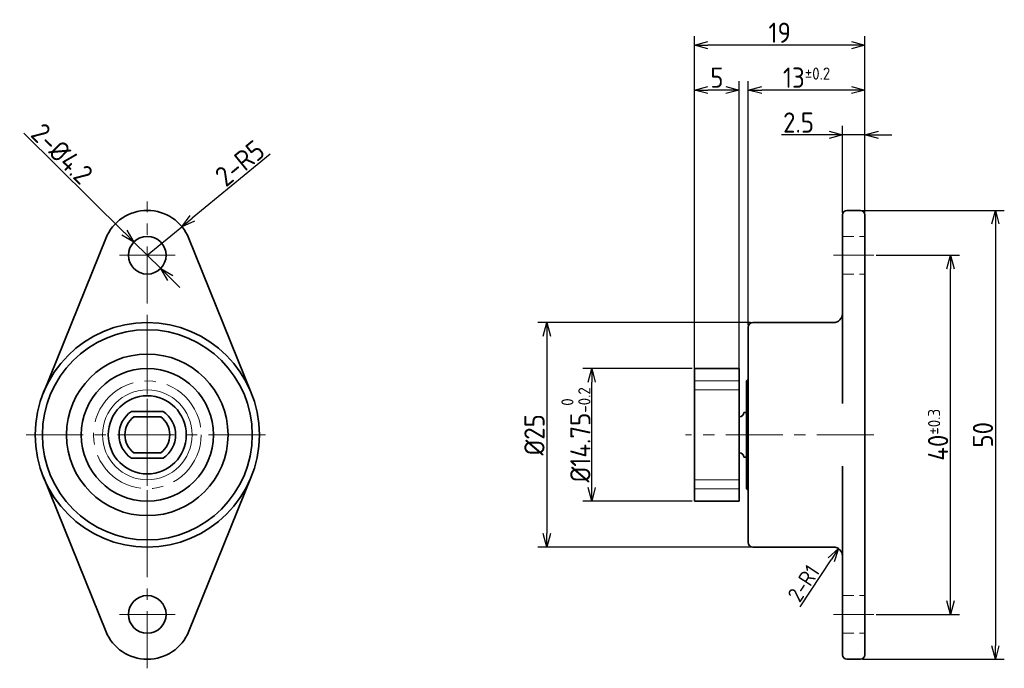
# Model space of a CAD drawing. Header units: millimetres. Extents: x 521 to 631, y -239 to -167.
import ezdxf

# ---------------------------------------------------------------- set-up
doc = ezdxf.new("R2010")
doc.units = ezdxf.units.MM
doc.header["$LTSCALE"] = 0.2
doc.linetypes.add('CENTER', pattern=[50.8, 31.75, -6.35, 6.35, -6.35])
doc.linetypes.add('HIDDEN', pattern=[9.525, 6.35, -3.175])
for name, color, linetype, lineweight in [('18-0-CON', 3, 'Continuous', 18), ('18-1-HID', 4, 'HIDDEN', 18), ('18-2-CEN', 1, 'CENTER', 18), ('35-0-CON', 7, 'Continuous', 35)]:
    doc.layers.add(name, color=color, linetype=linetype, lineweight=lineweight)
doc.styles.add('Dimension', font='isocp.shx', dxfattribs={"bigfont": 'bigfont.shx'})
doc.dimstyles.new('外形図／部品図', dxfattribs={"dimscale": 0, "dimtxt": 4.5, "dimasz": 3, "dimexe": 2, "dimexo": 0.5, "dimgap": 0.5, "dimtad": 1, "dimdec": 3, "dimdsep": 46, "dimtxsty": 'Dimension', "dimblk": 'OPEN30', "dimcen": 2.5, "dimclrd": 161, "dimclre": 161, "dimclrt": 161, "dimazin": 2, "dimtm": 1e-09, "dimtfac": 0.6, "dimtdec": 3, "dimtmove": 0, "dimatfit": 3, "dimldrblk": 'OPEN30', "dimfxl": 1, "dimarcsym": 0})

# ---------------------------------------------------------------- blocks, each defined once
blk = doc.blocks.new('_Open30')
at = {"color": 0, "linetype": 'ByBlock', "lineweight": -2}
for p, q in [((-1, 0.268), (0, 0)), ((0, 0), (-1, -0.268)), ((0, 0), (-1, 0))]:
    blk.add_line(p, q, dxfattribs=at)
blk = doc.blocks.new('*D17')
at = {"layer": '18-0-CON', "color": 161, "lineweight": -2}
for p, q in [((521.7, -179.82), (532.9, -190.87)), ((536.96, -194.88), (533.97, -191.93)), ((538.02, -195.93), (539.09, -196.98))]:
    blk.add_line(p, q, dxfattribs=at)
at = {"layer": 'Defpoints', "color": 0}
for p in [(533.97, -191.93), (536.96, -194.88)]:
    blk.add_point(p, dxfattribs=at)
at = {"layer": '18-0-CON', "color": 161, "lineweight": -2, "xscale": 1.500000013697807, "yscale": 1.500000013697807, "zscale": 1.500000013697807}
for p, rotation in [((533.97, -191.93), 315.3786127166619), ((536.96, -194.88), 135.3786127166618)]:
    blk.add_blockref('_Open30', p, dxfattribs=dict(at, rotation=rotation))
at = {"layer": '18-0-CON', "color": 161, "insert": (525.96, -182.09), "char_height": 2.25, "attachment_point": 5, "rotation": 315.3786, "style": 'Dimension'}
blk.add_mtext('2-%%C4.2', dxfattribs=at)
blk = doc.blocks.new('*D18')
at = {"layer": '18-0-CON', "color": 161, "lineweight": -2}
for p, q in [((549.16, -182.15), (540.48, -189.28)), ((535.46, -193.4), (539.32, -190.23))]:
    blk.add_line(p, q, dxfattribs=at)
at = {"layer": 'Defpoints', "color": 0}
for p in [(539.32, -190.23), (535.46, -193.4)]:
    blk.add_point(p, dxfattribs=at)
at = {"layer": '18-0-CON', "color": 161, "lineweight": -2, "xscale": 1.500000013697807, "yscale": 1.500000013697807, "zscale": 1.500000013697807, "rotation": 219.3942393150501}
blk.add_blockref('_Open30', (539.32, -190.23), dxfattribs=at)
at = {"layer": '18-0-CON', "color": 161, "insert": (545.78, -183.15), "char_height": 2.25, "attachment_point": 5, "rotation": 39.3942, "style": 'Dimension'}
blk.add_mtext('2-R5', dxfattribs=at)
blk = doc.blocks.new('*D19')
at = {"layer": '18-0-CON', "color": 161, "lineweight": -2}
for p, q in [((602.71, -200.9), (579, -200.9)), ((580, -202.4), (580, -224.4)), ((602.71, -225.9), (579, -225.9))]:
    blk.add_line(p, q, dxfattribs=at)
at = {"layer": 'Defpoints', "color": 0}
for p in [(602.96, -200.9), (580, -225.9), (602.96, -225.9)]:
    blk.add_point(p, dxfattribs=at)
at = {"layer": '18-0-CON', "color": 161, "lineweight": -2, "xscale": 1.500000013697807, "yscale": 1.500000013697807, "zscale": 1.500000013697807}
for p, rotation in [((580, -200.9), 90), ((580, -225.9), 270)]:
    blk.add_blockref('_Open30', p, dxfattribs=dict(at, rotation=rotation))
at = {"layer": '18-0-CON', "color": 161, "insert": (578.62, -213.4), "char_height": 2.25, "attachment_point": 5, "rotation": 90, "style": 'Dimension'}
blk.add_mtext('%%c25', dxfattribs=at)
blk = doc.blocks.new('*D20')
at = {"layer": '18-0-CON', "color": 161, "lineweight": -2}
for p, q in [((596.46, -211.65), (596.46, -169)), ((615.46, -188.65), (615.46, -169)), ((613.96, -170), (597.96, -170))]:
    blk.add_line(p, q, dxfattribs=at)
at = {"layer": 'Defpoints', "color": 0}
for p in [(596.46, -170), (615.46, -188.9), (596.46, -211.9)]:
    blk.add_point(p, dxfattribs=at)
at = {"layer": '18-0-CON', "color": 161, "lineweight": -2, "xscale": 1.500000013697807, "yscale": 1.500000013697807, "zscale": 1.500000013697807, "rotation": 180}
blk.add_blockref('_Open30', (596.46, -170), dxfattribs=at)
at = {"layer": '18-0-CON', "color": 161, "lineweight": -2, "xscale": 1.500000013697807, "yscale": 1.500000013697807, "zscale": 1.500000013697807}
blk.add_blockref('_Open30', (615.46, -170), dxfattribs=at)
at = {"layer": '18-0-CON', "color": 161, "insert": (605.96, -168.62), "char_height": 2.25, "attachment_point": 5, "style": 'Dimension'}
blk.add_mtext('19', dxfattribs=at)
blk = doc.blocks.new('*D21')
at = {"layer": '18-0-CON', "color": 161, "lineweight": -2}
for p, q in [((611.46, -180), (606.16, -180)), ((612.96, -188.65), (612.96, -179)), ((615.46, -180), (612.96, -180)), ((615.46, -188.65), (615.46, -179)), ((616.96, -180), (618.46, -180))]:
    blk.add_line(p, q, dxfattribs=at)
at = {"layer": 'Defpoints', "color": 0}
for p in [(612.96, -180), (612.96, -188.9), (615.46, -188.9)]:
    blk.add_point(p, dxfattribs=at)
at = {"layer": '18-0-CON', "color": 161, "lineweight": -2, "xscale": 1.500000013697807, "yscale": 1.500000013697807, "zscale": 1.500000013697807}
blk.add_blockref('_Open30', (612.96, -180), dxfattribs=at)
at = {"layer": '18-0-CON', "color": 161, "lineweight": -2, "xscale": 1.500000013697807, "yscale": 1.500000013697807, "zscale": 1.500000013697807, "rotation": 180}
blk.add_blockref('_Open30', (615.46, -180), dxfattribs=at)
at = {"layer": '18-0-CON', "color": 161, "insert": (608.06, -178.62), "char_height": 2.25, "attachment_point": 5, "style": 'Dimension'}
blk.add_mtext('2.5', dxfattribs=at)
blk = doc.blocks.new('*D22')
at = {"layer": '18-0-CON', "color": 161, "lineweight": -2}
for p, q in [((602.46, -201.15), (602.46, -174)), ((615.46, -188.65), (615.46, -174)), ((613.96, -175), (603.96, -175))]:
    blk.add_line(p, q, dxfattribs=at)
at = {"layer": 'Defpoints', "color": 0}
for p in [(602.46, -175), (615.46, -188.9), (602.46, -201.4)]:
    blk.add_point(p, dxfattribs=at)
at = {"layer": '18-0-CON', "color": 161, "lineweight": -2, "xscale": 1.500000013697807, "yscale": 1.500000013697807, "zscale": 1.500000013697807, "rotation": 180}
blk.add_blockref('_Open30', (602.46, -175), dxfattribs=at)
at = {"layer": '18-0-CON', "color": 161, "lineweight": -2, "xscale": 1.500000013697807, "yscale": 1.500000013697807, "zscale": 1.500000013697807}
blk.add_blockref('_Open30', (615.46, -175), dxfattribs=at)
at = {"layer": '18-0-CON', "color": 161, "insert": (608.96, -173.62), "char_height": 2.25, "attachment_point": 5, "style": 'Dimension'}
blk.add_mtext('\\A2;13{\\H1.350000;±0.2}', dxfattribs=at)
blk = doc.blocks.new('*D23')
at = {"layer": '18-0-CON', "color": 161, "lineweight": -2}
for p, q in [((596.46, -211.65), (596.46, -174)), ((601.46, -211.15), (601.46, -174)), ((599.96, -175), (597.96, -175))]:
    blk.add_line(p, q, dxfattribs=at)
at = {"layer": 'Defpoints', "color": 0}
for p in [(596.46, -175), (601.46, -211.4), (596.46, -211.9)]:
    blk.add_point(p, dxfattribs=at)
at = {"layer": '18-0-CON', "color": 161, "lineweight": -2, "xscale": 1.500000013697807, "yscale": 1.500000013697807, "zscale": 1.500000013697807, "rotation": 180}
blk.add_blockref('_Open30', (596.46, -175), dxfattribs=at)
at = {"layer": '18-0-CON', "color": 161, "lineweight": -2, "xscale": 1.500000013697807, "yscale": 1.500000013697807, "zscale": 1.500000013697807}
blk.add_blockref('_Open30', (601.46, -175), dxfattribs=at)
at = {"layer": '18-0-CON', "color": 161, "insert": (598.96, -173.62), "char_height": 2.25, "attachment_point": 5, "style": 'Dimension'}
blk.add_mtext('5', dxfattribs=at)
blk = doc.blocks.new('*D24')
at = {"layer": '18-0-CON', "color": 161, "lineweight": -2}
for p, q in [((616.71, -193.4), (626, -193.4)), ((625, -231.9), (625, -194.9)), ((616.71, -233.4), (626, -233.4))]:
    blk.add_line(p, q, dxfattribs=at)
at = {"layer": 'Defpoints', "color": 0}
for p in [(616.46, -193.4), (625, -193.4), (616.46, -233.4)]:
    blk.add_point(p, dxfattribs=at)
at = {"layer": '18-0-CON', "color": 161, "lineweight": -2, "xscale": 1.500000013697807, "yscale": 1.500000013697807, "zscale": 1.500000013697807}
for p, rotation in [((625, -193.4), 90), ((625, -233.4), 270)]:
    blk.add_blockref('_Open30', p, dxfattribs=dict(at, rotation=rotation))
at = {"layer": '18-0-CON', "color": 161, "insert": (623.62, -213.4), "char_height": 2.25, "attachment_point": 5, "rotation": 90, "style": 'Dimension'}
blk.add_mtext('\\A2;40{\\H1.350000;±0.3}', dxfattribs=at)
blk = doc.blocks.new('*D25')
at = {"layer": '18-0-CON', "color": 161, "lineweight": -2}
for p, q in [((615.21, -188.4), (631, -188.4)), ((630, -189.9), (630, -236.9)), ((615.21, -238.4), (631, -238.4))]:
    blk.add_line(p, q, dxfattribs=at)
at = {"layer": 'Defpoints', "color": 0}
for p in [(614.96, -188.4), (614.96, -238.4), (630, -238.4)]:
    blk.add_point(p, dxfattribs=at)
at = {"layer": '18-0-CON', "color": 161, "lineweight": -2, "xscale": 1.500000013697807, "yscale": 1.500000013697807, "zscale": 1.500000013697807}
for p, rotation in [((630, -188.4), 90), ((630, -238.4), 270)]:
    blk.add_blockref('_Open30', p, dxfattribs=dict(at, rotation=rotation))
at = {"layer": '18-0-CON', "color": 161, "insert": (628.62, -213.4), "char_height": 2.25, "attachment_point": 5, "rotation": 90, "style": 'Dimension'}
blk.add_mtext('50', dxfattribs=at)
blk = doc.blocks.new('*D27')
at = {"layer": '18-0-CON', "color": 161, "lineweight": -2}
for p, q in [((596.21, -206.03), (584, -206.03)), ((585, -219.28), (585, -207.53)), ((596.21, -220.78), (584, -220.78))]:
    blk.add_line(p, q, dxfattribs=at)
at = {"layer": 'Defpoints', "color": 0}
for p in [(585, -206.03), (596.46, -206.03), (596.46, -220.78)]:
    blk.add_point(p, dxfattribs=at)
at = {"layer": '18-0-CON', "color": 161, "lineweight": -2, "xscale": 1.500000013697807, "yscale": 1.500000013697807, "zscale": 1.500000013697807}
for p, rotation in [((585, -206.03), 90), ((585, -220.78), 270)]:
    blk.add_blockref('_Open30', p, dxfattribs=dict(at, rotation=rotation))
at = {"layer": '18-0-CON', "color": 161, "insert": (583.24, -213.4), "char_height": 2.25, "attachment_point": 5, "rotation": 90, "style": 'Dimension'}
blk.add_mtext('%%C14.75{\\H1.350000;\\S 0^ -0.2;}', dxfattribs=at)
blk = doc.blocks.new('*D28')
at = {"layer": '18-0-CON', "color": 161, "lineweight": -2}
blk.add_line((608.26, -232.54), (611.69, -227.32), dxfattribs=at)
at = {"layer": 'Defpoints', "color": 0}
for p in [(612.51, -226.07), (611.96, -226.9)]:
    blk.add_point(p, dxfattribs=at)
at = {"layer": '18-0-CON', "color": 161, "lineweight": -2, "xscale": 1.500000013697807, "yscale": 1.500000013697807, "zscale": 1.500000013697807, "rotation": 56.68468945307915}
blk.add_blockref('_Open30', (612.51, -226.07), dxfattribs=at)
at = {"layer": '18-0-CON', "color": 161, "insert": (608.62, -229.94), "char_height": 1.75, "attachment_point": 5, "rotation": 56.6847, "style": 'Dimension'}
blk.add_mtext('2-R1', dxfattribs=at)

msp = doc.modelspace()

# ---------------------------------------------------------------- linework, layer by layer
at = {"layer": '18-0-CON'}
for p, q in [((601.4605, -208.4024), (596.4605, -208.4024)), ((596.4605, -218.4024), (601.4605, -218.4024))]:
    msp.add_line(p, q, dxfattribs=at)
msp.add_circle((535.4605, -213.4024), 5, dxfattribs=at)
at = {"layer": '18-1-HID'}
for p, q in [((612.9605, -191.3024), (615.4605, -191.3024)), ((612.9605, -195.5024), (615.4605, -195.5024)), ((612.9605, -231.3024), (615.4605, -231.3024)), ((612.9605, -235.5024), (615.4605, -235.5024))]:
    msp.add_line(p, q, dxfattribs=at)
at = {"layer": '18-2-CEN'}
for p, q in [((535.4605, -239.4024), (535.4605, -187.4024)), ((532.3605, -193.4024), (538.5605, -193.4024)), ((535.4605, -225.9024), (535.4605, -200.9024)), ((521.9605, -213.4024), (548.9605, -213.4024)), ((616.4605, -213.4024), (595.4605, -213.4024)), ((532.3605, -233.4024), (538.5605, -233.4024))]:
    msp.add_line(p, q, dxfattribs=at)
at = {"layer": '18-2-CEN', "ltscale": 0.8}
for p, q in [((611.9605, -193.4024), (616.4605, -193.4024)), ((601.4605, -207.4024), (596.4605, -207.4024)), ((596.4605, -219.4024), (601.4605, -219.4024)), ((611.9605, -233.4024), (616.4605, -233.4024))]:
    msp.add_line(p, q, dxfattribs=at)
at = {"layer": '18-2-CEN'}
msp.add_circle((535.4605, -213.4024), 6, dxfattribs=at)
at = {"layer": '35-0-CON'}
for p, q in [((613.4605, -188.4024), (614.9605, -188.4024)), ((612.9605, -209.9024), (612.9605, -188.9024)), ((615.4605, -237.9024), (615.4605, -188.9024)), ((523.8727, -208.7149), (530.8254, -191.5274)), ((547.0483, -208.7149), (540.0956, -191.5274)), ((602.4605, -225.4024), (602.4605, -201.4024)), ((602.9605, -200.9024), (611.9605, -200.9024)), ((601.4605, -206.0274), (596.4605, -206.0274)), ((596.4605, -206.0274), (596.4605, -220.7774)), ((601.4605, -206.0274), (601.4605, -220.7774)), ((602.2605, -207.4024), (602.4605, -207.2869)), ((602.2605, -207.4024), (602.2605, -219.4024)), ((537.2389, -210.8024), (533.6822, -210.8024)), ((533.9588, -211.4034), (536.9588, -211.4034)), ((601.4605, -211.4024), (601.4605, -211.4033)), ((601.9605, -210.9024), (602.2605, -210.9024)), ((596.4605, -211.9034), (596.4605, -214.9034)), ((537.2389, -216.0024), (533.6822, -216.0024)), ((533.9588, -215.4034), (536.9588, -215.4034)), ((601.9605, -215.9028), (602.2605, -215.9028)), ((612.9605, -237.9024), (612.9605, -216.9024)), ((523.8727, -218.0899), (530.8254, -235.2774)), ((547.0483, -218.0899), (540.0956, -235.2774)), ((602.2605, -219.4024), (602.4605, -219.5178)), ((601.4605, -220.7774), (596.4605, -220.7774)), ((602.9605, -225.9024), (611.9605, -225.9024)), ((613.4605, -238.4024), (614.9605, -238.4024))]:
    msp.add_line(p, q, dxfattribs=at)
for centre, radius in [((535.4605, -193.4024), 2.1), ((535.4605, -213.4024), 12.5), ((535.4605, -213.4024), 11.7), ((535.4605, -213.4024), 9), ((535.4605, -213.4024), 7.375), ((535.4605, -213.4024), 4.35), ((535.4605, -233.4024), 2.1)]:
    msp.add_circle(centre, radius, dxfattribs=at)
for centre, radius, start, end in [((535.4605, -193.4024), 5, 22.024313, 157.975687), ((613.4605, -188.9024), 0.5, 90, 180), ((614.9605, -188.9024), 0.5, 0, 90), ((611.9605, -199.9024), 1, 270, 0), ((602.9605, -201.4024), 0.5, 90, 180), ((535.4605, -213.4024), 3.15, 124.371256, 235.628744), ((535.4605, -213.4024), 2.5, 126.908231, 233.16847), ((535.4605, -213.4024), 2.5, 306.83153, 53.091769), ((535.4605, -213.4024), 3.15, 304.371256, 55.628744), ((601.4605, -210.9024), 0.5, 270, 360), ((601.4605, -215.9024), 0.5, 360, 90), ((602.9605, -225.4024), 0.5, 180, 270), ((611.9605, -226.9024), 1, 0, 90), ((535.4605, -233.4024), 5, 202.024313, 337.975687), ((613.4605, -237.9024), 0.5, 180, 270), ((614.9605, -237.9024), 0.5, 270, 0)]:
    msp.add_arc(centre, radius, start, end, dxfattribs=at)

# ---------------------------------------------------------------- dimensions: what is measured, and where the dimension line sits
at = {"layer": '18-0-CON'}
for base, p1, p2, override, picture, middle in [((596.4605, -170), (615.4605, -188.9024), (596.4605, -211.9034), {"dimscale": 0.5}, '*D20', (605.9605, -168.625)), ((596.4605, -175), (601.4605, -211.4024), (596.4605, -211.9034), {"dimscale": 0.5}, '*D23', (598.9605, -173.625)), ((602.4605, -175), (615.4605, -188.9024), (602.4605, -201.4024), {"dimscale": 0.5, "dimgap": 0.5, "dimtol": 1, "dimlim": 0, "dimtp": 0.2, "dimtm": 0.2, "dimtolj": 2}, '*D22', (608.9605, -173.625)), ((612.9605, -180), (615.4605, -188.9024), (612.9605, -188.9024), {"dimscale": 0.5}, '*D21', (608.0603, -178.6248))]:
    dim = msp.add_linear_dim(base=base, p1=p1, p2=p2, dimstyle='外形図／部品図', override=override, dxfattribs=at)
    dim.commit()
    dim.dimension.update_dxf_attribs({"geometry": picture, "text_midpoint": middle})
dim = msp.add_diameter_dim_2p(p1=(536.9552, -194.8774), p2=(533.9658, -191.9273), dimstyle='外形図／部品図', override={"dimscale": 0.5, "dimpost": '2-%%C<>'}, dxfattribs=at)
dim.commit()
dim.dimension.update_dxf_attribs({"geometry": '*D17', "text_midpoint": (524.991, -183.0703), "dimtype": 163})
for center, mpoint, override, picture, middle in [((535.4605, -193.4024), (539.3245, -190.2291), {"dimscale": 0.5, "dimpost": '2-R<>'}, '*D18', (546.6485, -184.2144)), ((611.9605, -226.9024), (612.5098, -226.0667), {"dimscale": 0.5, "dimtxt": 3.5, "dimpost": '2-R<>', "dimtmove": 1}, '*D28', (609.5591, -230.5561))]:
    dim = msp.add_radius_dim(center=center, mpoint=mpoint, dimstyle='外形図／部品図', override=override, dxfattribs=at)
    dim.commit()
    dim.dimension.update_dxf_attribs({"geometry": picture, "text_midpoint": middle, "dimtype": 164})
for base, p1, p2, override, picture, middle in [((630, -238.4024), (614.9605, -188.4024), (614.9605, -238.4024), {"dimscale": 0.5}, '*D25', (628.625, -213.4024)), ((625, -193.4024), (616.4605, -233.4024), (616.4605, -193.4024), {"dimscale": 0.5, "dimgap": 0.5, "dimtol": 1, "dimlim": 0, "dimtp": 0.3, "dimtm": 0.3, "dimtolj": 2}, '*D24', (623.625, -213.4024)), ((580, -225.9024), (602.9605, -200.9024), (602.9605, -225.9024), {"dimscale": 0.5, "dimpost": '%%c<>'}, '*D19', (578.6248, -213.4024)), ((585, -206.0274), (596.4605, -220.7774), (596.4605, -206.0274), {"dimscale": 0.5, "dimgap": 0.5, "dimpost": '%%C<>', "dimtol": 1, "dimlim": 0, "dimtp": 0, "dimtm": 0.2, "dimtolj": 0}, '*D27', (583.2418, -213.4024))]:
    dim = msp.add_linear_dim(base=base, p1=p1, p2=p2, angle=90, dimstyle='外形図／部品図', override=override, dxfattribs=at)
    dim.commit()
    dim.dimension.update_dxf_attribs({"geometry": picture, "text_midpoint": middle})

doc.saveas('drawing.dxf')
